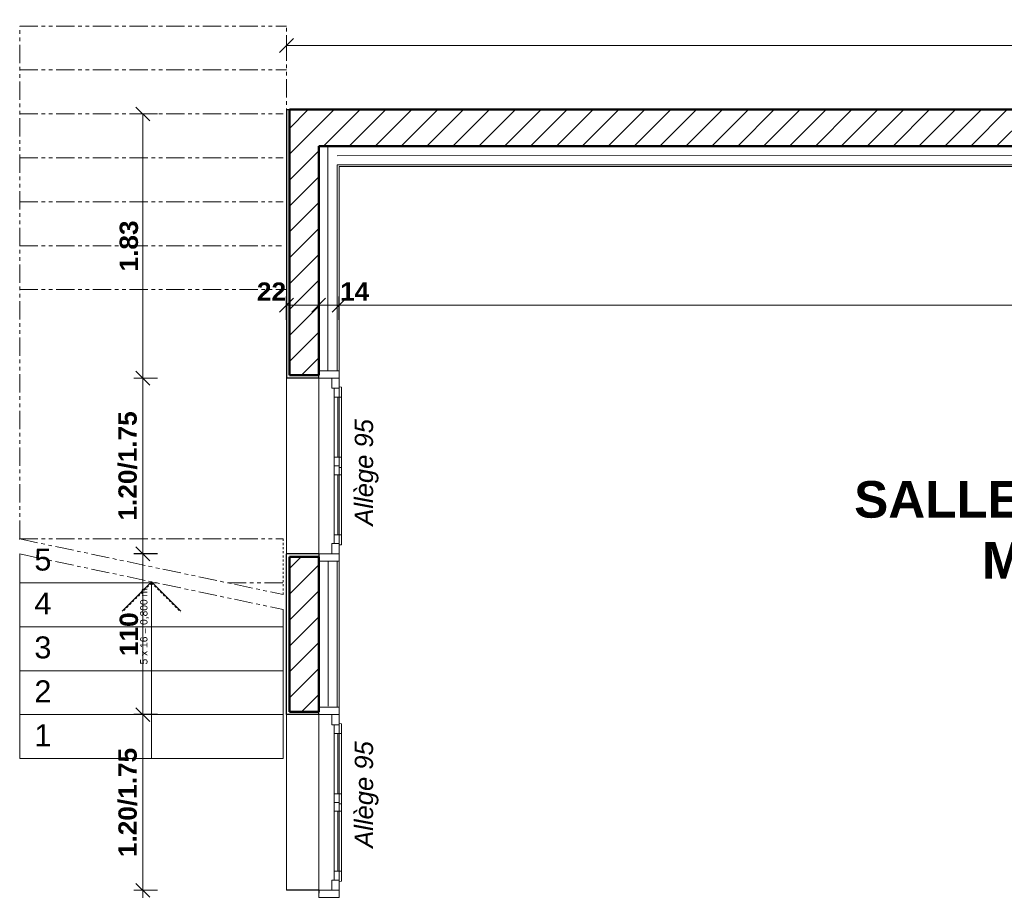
# Model space of a CAD drawing. Extents: x -45086 to 279774, y -60645 to -24658.
# Tile 2 of 35: x -44208 to -37484, y -32367 to -26420. Entities that reach past the tile are written whole.
import ezdxf
from ezdxf.enums import TextEntityAlignment as Align

# ---------------------------------------------------------------- set-up
doc = ezdxf.new("R2010")
doc.units = 0
doc.header["$LTSCALE"] = 0.1
doc.header["$MEASUREMENT"] = 0
doc.linetypes.add('FANTOME', pattern=[2.5, 1.25, -0.25, 0.25, -0.25, 0.25, -0.25])
doc.linetypes.add('Traits', pattern=[282.222223, 141.111112, -141.111112])
doc.layers.get('0').update_dxf_attribs({"lineweight": 9})
doc.layers.get('Defpoints').update_dxf_attribs({"lineweight": 9})
for name, color, linetype, lineweight in [('Cloisons', 7, 'Continuous', 9), ('Cotat_ 1_50', 7, 'Continuous', 9), ('Doublages Inter', 7, 'Continuous', 9), ('Escalier', 7, 'Continuous', 9), ('Faux plafonds', 7, 'Continuous', 9), ('Lignes2D', 7, 'Continuous', 9), ('Murs Périphériques', 7, 'Continuous', 9), ('Reseaux', 7, 'Continuous', 9), ('Texte 2D', 7, 'Continuous', 9)]:
    doc.layers.add(name, color=color, linetype=linetype, lineweight=lineweight)
doc.styles.add('STYLE_GENERE_1', font='arial.ttf')
doc.styles.add('STYLE_GENERE_2', font='swisscb.ttf', dxfattribs={"width": 1.25})
doc.styles.add('STYLE_GENERE_6', font='arialbd.ttf')
doc.linetypes.add('ISOLATION', pattern='A,0.0001,-0.1,[134,ltypeshp.shx,S=0.1,R=0,X=-0.1,Y=0],-0.2,[134,ltypeshp.shx,S=0.1,R=180,X=0.1,Y=0],-0.1', length=0.4001)
doc.dimstyles.new('COTE CM', dxfattribs={"dimtxt": 125, "dimasz": 95, "dimexe": 60, "dimexo": 60, "dimgap": 30, "dimtad": 1, "dimdec": 0, "dimlfac": 0.1, "dimzin": 0, "dimdsep": 46, "dimtxsty": 'STYLE_GENERE_2', "dimblk": 'OBLIQUE', "dimcen": 0.09, "dimclrd": 256, "dimclre": 59, "dimclrt": 256, "dimadec": 0, "dimazin": 0, "dimtfac": 1, "dimtdec": 0, "dimtmove": 1, "dimatfit": 3, "dimfxl": 100, "dimfxlon": 1, "dimtolj": 1, "dimtzin": 0, "dimlwd": -1, "dimarcsym": 0})
doc.dimstyles.new('COTE METRES', dxfattribs={"dimtxt": 125, "dimasz": 95, "dimexe": 60, "dimexo": 60, "dimgap": 30, "dimtad": 1, "dimlfac": 0.001, "dimzin": 0, "dimdsep": 46, "dimtxsty": 'STYLE_GENERE_2', "dimblk": 'OBLIQUE', "dimcen": 0.09, "dimclrd": 256, "dimclre": 256, "dimclrt": 256, "dimadec": 0, "dimazin": 0, "dimtfac": 1, "dimtmove": 1, "dimatfit": 3, "dimldrblk": 'OBLIQUE', "dimfxl": 100, "dimfxlon": 1, "dimtolj": 1, "dimtzin": 0, "dimlwd": -1, "dimlwe": -1, "dimarcsym": 0})

# ---------------------------------------------------------------- blocks, each defined once
blk = doc.blocks.new('_Oblique')
at = {"color": 0, "linetype": 'ByBlock', "lineweight": -2}
blk.add_line((-0.5, -0.5), (0.5, 0.5), dxfattribs=at)
blk = doc.blocks.new('*D288', base_point=(-22620.7, 257555.9))
at = {"layer": 'Cotat_ 1_50', "transparency": 16777216}
for p, q in [((-42385.9, -26696.5), (-42385.9, -26536.5)), ((-10001.2, -26696.5), (-10001.2, -26536.5)), ((-42385.9, -26596.5), (-10001.2, -26596.5))]:
    blk.add_line(p, q, dxfattribs=at)
at = {"layer": 'Defpoints', "color": 0, "transparency": 16777216}
for p in [(-10001.2, -26596.5), (-42385.9, -31309.9), (-10001.2, -34322.8)]:
    blk.add_point(p, dxfattribs=at)
at = {"layer": 'Cotat_ 1_50', "transparency": 16777216, "xscale": 95, "yscale": 95, "zscale": 95, "rotation": 180}
blk.add_blockref('_Oblique', (-42385.9, -26596.5), dxfattribs=at)
at = {"layer": 'Cotat_ 1_50', "transparency": 16777216, "xscale": 95, "yscale": 95, "zscale": 95}
blk.add_blockref('_Oblique', (-10001.2, -26596.5), dxfattribs=at)
at = {"layer": 'Cotat_ 1_50', "transparency": 16777216, "insert": (-26193.6, -26502.4), "char_height": 125, "attachment_point": 5, "style": 'STYLE_GENERE_2'}
blk.add_mtext('\\A1;32.39', dxfattribs=at)
blk = doc.blocks.new('*D297', base_point=(-22620.7, 257555.9))
at = {"layer": 'Cotat_ 1_50', "transparency": 16777216}
for p, q in [((-43267.5, -32367.3), (-43427.5, -32367.3)), ((-43367.5, -33762.7), (-43367.5, -32367.3)), ((-43267.5, -33762.7), (-43427.5, -33762.7))]:
    blk.add_line(p, q, dxfattribs=at)
at = {"layer": 'Defpoints', "color": 0, "transparency": 16777216}
for p in [(-43367.5, -32367.3), (-42025.9, -32367.3), (-42385.9, -33762.7)]:
    blk.add_point(p, dxfattribs=at)
at = {"layer": 'Cotat_ 1_50', "transparency": 16777216, "xscale": 95, "yscale": 95, "zscale": 95}
for p, rotation in [((-43367.5, -32367.3), 90), ((-43367.5, -33762.7), 270)]:
    blk.add_blockref('_Oblique', p, dxfattribs=dict(at, rotation=rotation))
at = {"layer": 'Cotat_ 1_50', "transparency": 16777216, "insert": (-43461.5, -33065), "char_height": 125, "attachment_point": 5, "rotation": 90, "style": 'STYLE_GENERE_2'}
blk.add_mtext('\\A1;1.40', dxfattribs=at)
blk = doc.blocks.new('*D298', base_point=(-22620.7, 257555.9))
at = {"layer": 'Cotat_ 1_50', "transparency": 16777216}
for p, q in [((-43267.5, -31167.3), (-43427.5, -31167.3)), ((-43367.5, -32367.3), (-43367.5, -31167.3)), ((-43267.5, -32367.3), (-43427.5, -32367.3))]:
    blk.add_line(p, q, dxfattribs=at)
at = {"layer": 'Defpoints', "color": 0, "transparency": 16777216}
for p in [(-43367.5, -31167.3), (-42025.9, -31167.3), (-42025.9, -32367.3)]:
    blk.add_point(p, dxfattribs=at)
at = {"layer": 'Cotat_ 1_50', "transparency": 16777216, "xscale": 95, "yscale": 95, "zscale": 95}
for p, rotation in [((-43367.5, -31167.3), 90), ((-43367.5, -32367.3), 270)]:
    blk.add_blockref('_Oblique', p, dxfattribs=dict(at, rotation=rotation))
at = {"layer": 'Cotat_ 1_50', "transparency": 16777216, "insert": (-43469.2, -31767.3), "char_height": 125, "attachment_point": 5, "rotation": 90, "style": 'STYLE_GENERE_2'}
blk.add_mtext('\\A1;1.20/1.75', dxfattribs=at)
blk = doc.blocks.new('*D299', base_point=(-22620.7, 257555.9))
at = {"layer": 'Cotat_ 1_50', "color": 59, "lineweight": -2, "transparency": 16777216}
for p, q in [((-43267.5, -30068.4), (-43427.5, -30068.4)), ((-43267.5, -31167.3), (-43427.5, -31167.3))]:
    blk.add_line(p, q, dxfattribs=at)
at = {"layer": 'Cotat_ 1_50', "transparency": 16777216}
blk.add_line((-43367.5, -31167.3), (-43367.5, -30068.4), dxfattribs=at)
at = {"layer": 'Defpoints', "color": 0, "transparency": 16777216}
for p in [(-43367.5, -30068.4), (-42025.9, -30068.4), (-42025.9, -31167.3)]:
    blk.add_point(p, dxfattribs=at)
at = {"layer": 'Cotat_ 1_50', "transparency": 16777216, "xscale": 95, "yscale": 95, "zscale": 95}
for p, rotation in [((-43367.5, -30068.4), 90), ((-43367.5, -31167.3), 270)]:
    blk.add_blockref('_Oblique', p, dxfattribs=dict(at, rotation=rotation))
at = {"layer": 'Cotat_ 1_50', "transparency": 16777216, "insert": (-43461.5, -30617.9), "char_height": 125, "attachment_point": 5, "rotation": 90, "style": 'STYLE_GENERE_2'}
blk.add_mtext('\\A1;110', dxfattribs=at)
blk = doc.blocks.new('*D300', base_point=(-22620.7, 257555.9))
at = {"layer": 'Cotat_ 1_50', "transparency": 16777216}
for p, q in [((-43267.5, -28868.4), (-43427.5, -28868.4)), ((-43367.5, -30068.4), (-43367.5, -28868.4)), ((-43267.5, -30068.4), (-43427.5, -30068.4))]:
    blk.add_line(p, q, dxfattribs=at)
at = {"layer": 'Defpoints', "color": 0, "transparency": 16777216}
for p in [(-43367.5, -28868.4), (-42025.9, -28868.4), (-42025.9, -30068.4)]:
    blk.add_point(p, dxfattribs=at)
at = {"layer": 'Cotat_ 1_50', "transparency": 16777216, "xscale": 95, "yscale": 95, "zscale": 95}
for p, rotation in [((-43367.5, -28868.4), 90), ((-43367.5, -30068.4), 270)]:
    blk.add_blockref('_Oblique', p, dxfattribs=dict(at, rotation=rotation))
at = {"layer": 'Cotat_ 1_50', "transparency": 16777216, "insert": (-43469.2, -29468.4), "char_height": 125, "attachment_point": 5, "rotation": 90, "style": 'STYLE_GENERE_2'}
blk.add_mtext('\\A1;1.20/1.75', dxfattribs=at)
blk = doc.blocks.new('*D301', base_point=(-22620.7, 257555.9))
at = {"layer": 'Cotat_ 1_50', "transparency": 16777216}
for p, q in [((-43267.5, -27064.3), (-43427.5, -27064.3)), ((-43367.5, -28868.4), (-43367.5, -27064.3)), ((-43267.5, -28868.4), (-43427.5, -28868.4))]:
    blk.add_line(p, q, dxfattribs=at)
at = {"layer": 'Defpoints', "color": 0, "transparency": 16777216}
for p in [(-43367.5, -27064.3), (-42385.9, -27064.3), (-42025.9, -28868.4)]:
    blk.add_point(p, dxfattribs=at)
at = {"layer": 'Cotat_ 1_50', "transparency": 16777216, "xscale": 95, "yscale": 95, "zscale": 95}
for p, rotation in [((-43367.5, -27064.3), 90), ((-43367.5, -28868.4), 270)]:
    blk.add_blockref('_Oblique', p, dxfattribs=dict(at, rotation=rotation))
at = {"layer": 'Cotat_ 1_50', "transparency": 16777216, "insert": (-43461.5, -27966.3), "char_height": 125, "attachment_point": 5, "rotation": 90, "style": 'STYLE_GENERE_2'}
blk.add_mtext('\\A1;1.83', dxfattribs=at)
blk = doc.blocks.new('*D402', base_point=(-22620.7, 257555.9))
at = {"layer": 'Cotat_ 1_50', "color": 59, "lineweight": -2, "transparency": 16777216}
for p, q in [((-42165.9, -28470.6), (-42165.9, -28310.6)), ((-42025.9, -28470.6), (-42025.9, -28310.6))]:
    blk.add_line(p, q, dxfattribs=at)
at = {"layer": 'Cotat_ 1_50', "transparency": 16777216}
blk.add_line((-42165.9, -28370.6), (-42025.9, -28370.6), dxfattribs=at)
at = {"layer": 'Defpoints', "color": 0, "transparency": 16777216}
for p in [(-42025.9, -28370.6), (-42165.9, -30430.8), (-42025.9, -30430.8)]:
    blk.add_point(p, dxfattribs=at)
at = {"layer": 'Cotat_ 1_50', "transparency": 16777216, "xscale": 95, "yscale": 95, "zscale": 95, "rotation": 180}
blk.add_blockref('_Oblique', (-42165.9, -28370.6), dxfattribs=at)
at = {"layer": 'Cotat_ 1_50', "transparency": 16777216, "xscale": 95, "yscale": 95, "zscale": 95}
blk.add_blockref('_Oblique', (-42025.9, -28370.6), dxfattribs=at)
at = {"layer": 'Cotat_ 1_50', "transparency": 16777216, "insert": (-41919.9, -28277.6), "char_height": 125, "attachment_point": 5, "style": 'STYLE_GENERE_2'}
blk.add_mtext('\\A1;14', dxfattribs=at)
blk = doc.blocks.new('*D403', base_point=(-22620.7, 257555.9))
at = {"layer": 'Cotat_ 1_50', "transparency": 16777216}
for p, q in [((-42025.9, -28470.6), (-42025.9, -28310.6)), ((-42025.9, -28370.6), (-31421, -28370.6)), ((-31421, -28470.6), (-31421, -28310.6))]:
    blk.add_line(p, q, dxfattribs=at)
at = {"layer": 'Defpoints', "color": 0, "transparency": 16777216}
for p in [(-31421, -28370.6), (-31421, -28699.3), (-42025.9, -30404.3)]:
    blk.add_point(p, dxfattribs=at)
at = {"layer": 'Cotat_ 1_50', "transparency": 16777216, "xscale": 95, "yscale": 95, "zscale": 95, "rotation": 180}
blk.add_blockref('_Oblique', (-42025.9, -28370.6), dxfattribs=at)
at = {"layer": 'Cotat_ 1_50', "transparency": 16777216, "xscale": 95, "yscale": 95, "zscale": 95}
blk.add_blockref('_Oblique', (-31421, -28370.6), dxfattribs=at)
at = {"layer": 'Cotat_ 1_50', "transparency": 16777216, "insert": (-36723.5, -28276.5), "char_height": 125, "attachment_point": 5, "style": 'STYLE_GENERE_2'}
blk.add_mtext('\\A1;10.60', dxfattribs=at)
blk = doc.blocks.new('*D478')
at = {"layer": 'Cloisons', "color": 59, "lineweight": -2, "transparency": 16777216}
for p, q in [((-42385.9, -28470.6), (-42385.9, -28310.6)), ((-42165.9, -28370.6), (-42165.9, -28310.6))]:
    blk.add_line(p, q, dxfattribs=at)
at = {"layer": 'Cloisons', "transparency": 16777216}
blk.add_line((-42165.9, -28370.6), (-42385.9, -28370.6), dxfattribs=at)
at = {"layer": 'Defpoints', "color": 0, "transparency": 16777216}
for p in [(-42385.9, -28370.6), (-42165.9, -28370.6), (-42385.9, -28868.4)]:
    blk.add_point(p, dxfattribs=at)
at = {"layer": 'Cloisons', "transparency": 16777216, "xscale": 95, "yscale": 95, "zscale": 95, "rotation": 180}
blk.add_blockref('_Oblique', (-42385.9, -28370.6), dxfattribs=at)
at = {"layer": 'Cloisons', "transparency": 16777216, "xscale": 95, "yscale": 95, "zscale": 95}
blk.add_blockref('_Oblique', (-42165.9, -28370.6), dxfattribs=at)
at = {"layer": 'Cloisons', "transparency": 16777216, "insert": (-42488.2, -28277.6), "char_height": 125, "attachment_point": 5, "style": 'STYLE_GENERE_2'}
blk.add_mtext('\\A1;22', dxfattribs=at)

msp = doc.modelspace()

# ---------------------------------------------------------------- hatches: boundary and pattern name
at = {"layer": 'Murs Périphériques'}
h = msp.add_hatch(dxfattribs=at)
h.set_pattern_fill('ANSI31', color=256, scale=1000, style=0)
h.paths.add_polyline_path([(-32269.406, -27034.264), (-42365.876, -27034.264), (-42365.876, -27951.35), (-42365.876, -28848.435), (-42165.876, -28848.435), (-42165.876, -27284.35), (-42165.876, -27284.264), (-32269.178, -27284.264)])
h = msp.add_hatch(dxfattribs=at)
h.set_pattern_fill('ANSI31', scale=1000, style=0)
h.paths.add_polyline_path([(-42165.876, -30088.435), (-42365.876, -30088.435), (-42365.876, -31147.271), (-42165.876, -31147.271)])

# ---------------------------------------------------------------- linework, layer by layer
at = {"linetype": 'FANTOME', "ltscale": 1000}
for p, q in [((-44207.549, -29967.271), (-44207.549, -26463.606)), ((-42385.876, -27951.35), (-42385.876, -26463.606))]:
    msp.add_line(p, q, dxfattribs=at)
msp.add_line((-42385.876, -28868.435), (-42385.876, -32367.271))
at = {"layer": 'Cloisons', "color": 7}
msp.add_line((-42365.876, -27034.264), (-42385.876, -27034.264), dxfattribs=at)
at = {"layer": 'Cloisons', "color": 7, "linetype": 'ISOLATION', "ltscale": 1550}
for p, q in [((-42104.181, -27284.264), (-42102.681, -28818.228)), ((-42038.876, -27349.212), (-10303.26, -27348.986)), ((-42101.695, -30120.534), (-42101.695, -31108.775))]:
    msp.add_line(p, q, dxfattribs=at)
at = {"layer": 'Cloisons', "color": 7, "lineweight": 30}
for p, q in [((-42165.876, -30068.435), (-42385.876, -30068.435)), ((-42165.876, -31167.271), (-42385.876, -31167.271))]:
    msp.add_line(p, q, dxfattribs=at)
at = {"layer": 'Cloisons', "color": 7, "lineweight": 50}
for p, q in [((-42165.876, -30088.435), (-42365.876, -30088.435)), ((-42165.876, -31147.271), (-42365.876, -31147.271))]:
    msp.add_line(p, q, dxfattribs=at)
at = {"layer": 'Cloisons', "color": 7}
msp.add_lwpolyline([(-42165.876, -28868.435), (-42025.876, -28868.435), (-42025.876, -28818.435), (-42165.876, -28818.435), (-42165.876, -28848.435)], dxfattribs=at)
for points in [[(-42165.876, -30118.435), (-42025.876, -30118.435), (-42025.876, -30068.435), (-42165.876, -30068.435)], [(-42165.876, -31167.271), (-42025.876, -31167.271), (-42025.876, -31117.271), (-42165.876, -31117.271)], [(-42165.876, -32417.271), (-42025.876, -32417.271), (-42025.876, -32367.271), (-42165.876, -32367.271)]]:
    msp.add_lwpolyline(points, close=True, dxfattribs=at)
at = {"layer": 'Doublages Inter'}
for p, q in [((-42165.876, -27284.264), (-42165.876, -28868.435)), ((-42038.876, -28818.435), (-42038.876, -27411.264)), ((-42025.876, -28868.435), (-42025.876, -27424.264)), ((-42025.876, -27424.264), (-10361.246, -27424.264)), ((-42025.876, -28868.435), (-42165.876, -28868.435)), ((-42165.876, -28868.435), (-42165.876, -30068.435)), ((-42165.876, -30068.435), (-42165.876, -28868.435)), ((-42165.876, -30068.435), (-42165.876, -28868.435)), ((-42075.876, -28938.435), (-42075.876, -28868.435)), ((-42075.876, -28868.435), (-42025.876, -28868.435)), ((-42025.876, -30068.435), (-42025.876, -28868.435)), ((-42025.876, -28868.435), (-42025.876, -28938.435)), ((-42025.876, -28938.435), (-42075.876, -28938.435)), ((-42060.876, -28938.435), (-42060.876, -28998.435)), ((-42025.876, -28938.435), (-42060.876, -28938.435)), ((-42010.876, -28930.435), (-42025.876, -28928.435)), ((-42025.876, -28928.435), (-42025.876, -28938.435)), ((-42010.876, -28998.435), (-42010.876, -28930.435)), ((-42010.876, -28938.435), (-42010.876, -29468.435)), ((-42060.876, -28998.435), (-42010.876, -28998.435)), ((-42060.876, -28998.435), (-42060.876, -29408.435)), ((-42035.876, -28998.435), (-42035.876, -29408.435)), ((-42010.876, -28998.435), (-42010.876, -29408.435)), ((-42060.876, -29468.435), (-42060.876, -29408.435)), ((-42060.876, -29408.435), (-42010.876, -29408.435)), ((-42010.876, -29408.435), (-42010.876, -29478.435)), ((-42025.876, -29468.435), (-42060.876, -29468.435)), ((-42060.876, -29468.435), (-42060.876, -29528.435)), ((-42025.876, -29468.435), (-42060.876, -29468.435)), ((-42025.876, -29478.435), (-42025.876, -29468.435)), ((-42025.876, -29478.435), (-42025.876, -29468.435)), ((-42010.876, -29478.435), (-42025.876, -29478.435)), ((-42010.876, -29478.435), (-42025.876, -29478.435)), ((-42010.876, -29998.435), (-42010.876, -29468.435)), ((-42010.876, -29528.435), (-42010.876, -29478.435)), ((-42060.876, -29528.435), (-42010.876, -29528.435)), ((-42060.876, -29938.435), (-42060.876, -29528.435)), ((-42035.876, -29938.435), (-42035.876, -29528.435)), ((-42010.876, -29938.435), (-42010.876, -29528.435)), ((-42060.876, -29998.435), (-42060.876, -29938.435)), ((-42060.876, -29938.435), (-42010.876, -29938.435)), ((-42010.876, -29938.435), (-42010.876, -30006.435)), ((-42075.876, -30068.435), (-42075.876, -29998.435)), ((-42075.876, -29998.435), (-42025.876, -29998.435)), ((-42025.876, -29998.435), (-42060.876, -29998.435)), ((-42025.876, -29998.435), (-42025.876, -30068.435)), ((-42025.876, -30008.435), (-42025.876, -29998.435)), ((-42010.876, -30006.435), (-42025.876, -30008.435)), ((-42025.876, -30068.435), (-42165.876, -30068.435)), ((-42165.876, -30068.435), (-42165.876, -31167.271)), ((-42025.876, -30068.435), (-42075.876, -30068.435)), ((-42038.876, -31117.271), (-42038.876, -30118.435)), ((-42025.876, -31167.271), (-42025.876, -30068.435)), ((-42025.876, -31167.271), (-42165.876, -31167.271)), ((-42165.876, -31167.271), (-42165.876, -32367.271)), ((-42165.876, -32367.271), (-42165.876, -31167.271)), ((-42165.876, -32367.271), (-42165.876, -31167.271)), ((-42075.876, -31237.271), (-42075.876, -31167.271)), ((-42075.876, -31167.271), (-42025.876, -31167.271)), ((-42025.876, -32367.271), (-42025.876, -31167.271)), ((-42025.876, -31167.271), (-42025.876, -31237.271)), ((-42025.876, -31237.271), (-42075.876, -31237.271)), ((-42060.876, -31237.271), (-42060.876, -31297.271)), ((-42025.876, -31237.271), (-42060.876, -31237.271)), ((-42010.876, -31229.271), (-42025.876, -31227.271)), ((-42025.876, -31227.271), (-42025.876, -31237.271)), ((-42010.876, -31297.271), (-42010.876, -31229.271)), ((-42010.876, -31237.271), (-42010.876, -31767.271)), ((-42060.876, -31297.271), (-42010.876, -31297.271)), ((-42060.876, -31297.271), (-42060.876, -31707.271)), ((-42035.876, -31297.271), (-42035.876, -31707.271)), ((-42010.876, -31297.271), (-42010.876, -31707.271)), ((-42060.876, -31767.271), (-42060.876, -31707.271)), ((-42060.876, -31707.271), (-42010.876, -31707.271)), ((-42010.876, -31707.271), (-42010.876, -31777.271)), ((-42025.876, -31767.271), (-42060.876, -31767.271)), ((-42060.876, -31767.271), (-42060.876, -31827.271)), ((-42025.876, -31767.271), (-42060.876, -31767.271)), ((-42025.876, -31777.271), (-42025.876, -31767.271)), ((-42025.876, -31777.271), (-42025.876, -31767.271)), ((-42010.876, -31777.271), (-42025.876, -31777.271)), ((-42010.876, -31777.271), (-42025.876, -31777.271)), ((-42010.876, -32297.271), (-42010.876, -31767.271)), ((-42010.876, -31827.271), (-42010.876, -31777.271)), ((-42060.876, -31827.271), (-42010.876, -31827.271)), ((-42060.876, -32237.271), (-42060.876, -31827.271)), ((-42035.876, -32237.271), (-42035.876, -31827.271)), ((-42010.876, -32237.271), (-42010.876, -31827.271)), ((-42060.876, -32297.271), (-42060.876, -32237.271)), ((-42060.876, -32237.271), (-42010.876, -32237.271)), ((-42010.876, -32237.271), (-42010.876, -32305.271)), ((-42075.876, -32367.271), (-42075.876, -32297.271)), ((-42075.876, -32297.271), (-42025.876, -32297.271)), ((-42025.876, -32297.271), (-42060.876, -32297.271)), ((-42025.876, -32297.271), (-42025.876, -32367.271)), ((-42025.876, -32307.271), (-42025.876, -32297.271)), ((-42010.876, -32305.271), (-42025.876, -32307.271)), ((-42025.876, -32367.271), (-42075.876, -32367.271))]:
    msp.add_line(p, q, dxfattribs=at)
at = {"layer": 'Doublages Inter', "linetype": 'Continuous'}
for p, q in [((-10221.246, -27284.264), (-42165.876, -27284.264)), ((-42038.876, -27411.264), (-10348.246, -27411.264))]:
    msp.add_line(p, q, dxfattribs=at)
at = {"layer": 'Escalier', "linetype": 'FANTOME', "ltscale": 1000}
for p, q in [((-44207.549, -29967.271), (-42407.549, -30347.271)), ((-44207.549, -29967.271), (-42407.549, -29967.271)), ((-44207.549, -30069.475), (-42407.549, -30449.475)), ((-42786.496, -30267.271), (-42407.549, -30267.271))]:
    msp.add_line(p, q, dxfattribs=at)
at = {"layer": 'Escalier', "linetype": 'Traits'}
for p, q in [((-42407.549, -30347.271), (-42407.549, -29967.271)), ((-44207.549, -30267.271), (-43270.621, -30267.271)), ((-43307.549, -30267.271), (-43507.549, -30467.271)), ((-43307.549, -30267.271), (-43107.549, -30467.271)), ((-44207.549, -30567.271), (-42407.549, -30567.271)), ((-44207.549, -30867.271), (-42407.549, -30867.271)), ((-44207.549, -31167.271), (-42407.549, -31167.271)), ((-44207.549, -31467.271), (-42407.549, -31467.271))]:
    msp.add_line(p, q, dxfattribs=at)
at = {"layer": 'Escalier', "linetype": 'Continuous'}
for p, q in [((-44207.549, -31467.271), (-44207.549, -30069.475)), ((-44207.549, -30267.271), (-43270.621, -30267.271)), ((-43307.549, -30259.475), (-43507.549, -30459.475)), ((-43307.549, -31467.271), (-43307.549, -30259.475)), ((-43307.549, -30259.475), (-43107.549, -30459.475)), ((-42407.549, -31467.271), (-42407.549, -30449.475)), ((-44207.549, -30567.271), (-42407.549, -30567.271)), ((-44207.549, -30867.271), (-42407.549, -30867.271)), ((-44207.549, -31167.271), (-42407.549, -31167.271)), ((-44207.549, -31467.271), (-42407.549, -31467.271)), ((-44207.549, -31467.271), (-42407.549, -31467.271))]:
    msp.add_line(p, q, dxfattribs=at)
at = {"layer": 'Escalier', "color": 59, "linetype": 'Traits', "lineweight": 20}
msp.add_point((-44207.549, -29967.271), dxfattribs=at)
at = {"layer": 'Lignes2D', "color": 7, "linetype": 'FANTOME', "ltscale": 1000}
for p, q in [((-44207.549, -26463.606), (-42385.876, -26463.606)), ((-44207.549, -26763.606), (-42385.876, -26763.606))]:
    msp.add_line(p, q, dxfattribs=at)
at = {"layer": 'Murs Périphériques', "linetype": 'Continuous'}
for p, q in [((-42385.876, -27034.264), (-42385.876, -28868.435)), ((-42385.876, -30068.435), (-42385.876, -31167.271))]:
    msp.add_line(p, q, dxfattribs=at)
at = {"layer": 'Murs Périphériques', "lineweight": 30}
for p, q in [((-42385.876, -27034.264), (-42365.876, -27034.264)), ((-42165.876, -28868.435), (-42165.876, -28848.435)), ((-42165.876, -30068.435), (-42165.876, -30088.435)), ((-42165.876, -31167.271), (-42165.876, -31147.271)), ((-42165.876, -32367.271), (-42165.876, -32387.271))]:
    msp.add_line(p, q, dxfattribs=at)
at = {"layer": 'Murs Périphériques', "linetype": 'Continuous', "lineweight": 50}
for p, q in [((-10001.246, -27034.264), (-42365.876, -27034.264)), ((-42165.876, -27284.264), (-10221.246, -27284.264)), ((-42165.876, -28848.435), (-42165.876, -27284.35)), ((-42165.876, -28848.435), (-42365.876, -28848.435)), ((-42365.876, -31147.271), (-42365.876, -30088.435)), ((-42165.876, -31147.271), (-42165.876, -30088.435))]:
    msp.add_line(p, q, dxfattribs=at)
at = {"layer": 'Murs Périphériques', "linetype": 'Continuous', "lineweight": 30}
for p, q in [((-42165.876, -28868.435), (-42385.876, -28868.435)), ((-42385.876, -31167.271), (-42385.876, -30068.435)), ((-42165.876, -32367.271), (-42385.876, -32367.271))]:
    msp.add_line(p, q, dxfattribs=at)
at = {"layer": 'Reseaux', "color": 7, "linetype": 'FANTOME', "ltscale": 1000}
for p, q in [((-44207.549, -27064.262), (-42407.549, -27064.262)), ((-44207.549, -27364.262), (-42407.549, -27364.262)), ((-44207.549, -27664.262), (-42407.549, -27664.262)), ((-44207.549, -27964.26), (-42419.58, -27964.26)), ((-44207.549, -28264.26), (-42385.876, -28264.262))]:
    msp.add_line(p, q, dxfattribs=at)
at = {"layer": 'Texte 2D', "lineweight": 30}
msp.add_line((-42385.876, -27034.264), (-42385.876, -28868.435), dxfattribs=at)
at = {"layer": 'Texte 2D', "lineweight": 50}
msp.add_line((-42365.876, -27034.264), (-42365.876, -28848.435), dxfattribs=at)

# ---------------------------------------------------------------- texts
at = {"linetype": 'Continuous', "insert": (-43355.324, -30863.373), "char_height": 50, "attachment_point": 4, "rotation": 90, "style": 'STYLE_GENERE_1'}
msp.add_mtext('{  5 x 16 = 0,800 m}', dxfattribs=at)
at = {"layer": 'Escalier', "style": 'STYLE_GENERE_1'}
for tag, text, p in [('5', '5', (-44107.549, -30228.106)), ('4', '4', (-44107.549, -30528.106)), ('3', '3', (-44107.549, -30828.106)), ('2', '2', (-44107.549, -31128.106)), ('1', '1', (-44107.549, -31428.106))]:
    msp.add_attdef(tag, text=text, height=150, dxfattribs=at).set_placement(p, align=Align.BOTTOM_LEFT)
at = {"layer": 'Faux plafonds', "color": 7, "char_height": 125, "attachment_point": 5, "rotation": 90, "style": 'STYLE_GENERE_6'}
for insert in [(-41838.305, -29512.77), (-41838.305, -31713.147)]:
    msp.add_mtext('{\\fArial|b0|i1|c0|p34;Allège 95}', dxfattribs=dict(at, insert=insert))
at = {"layer": 'Texte 2D', "color": 7, "insert": (-36811.948, -29907.019), "char_height": 250.00003, "width": 4633.9425, "attachment_point": 5, "style": 'STYLE_GENERE_6'}
msp.add_mtext('SALLE DU CONSEIL\\PMARIAGE', dxfattribs=at)

# ---------------------------------------------------------------- dimensions: what is measured, and where the dimension line sits
at = {"layer": 'Cloisons', "color": 7}
dim = msp.add_linear_dim(base=(-42385.876, -28370.553), p1=(-42165.876, -28370.553), p2=(-42385.876, -28868.435), dimstyle='COTE CM', dxfattribs=at)
dim.commit()
dim.dimension.update_dxf_attribs({"geometry": '*D478', "text_midpoint": (-42488.194, -28370.553), "dimtype": 160})
at = {"layer": 'Cotat_ 1_50', "color": 7}
dim = msp.add_linear_dim(base=(-10001.246, -26596.489), p1=(-42385.876, -31309.917), p2=(-10001.246, -34322.823), text='32.39', dimstyle='COTE METRES', dxfattribs=at)
dim.commit()
dim.dimension.update_dxf_attribs({"geometry": '*D288', "text_midpoint": (-26193.561, -26502.406)})
at = {"layer": 'Cotat_ 1_50'}
for base, p1, p2, text, picture, middle in [((-43367.457, -27064.264), (-42025.876, -28868.435), (-42385.876, -27064.264), '1.83', '*D301', (-43461.539, -27966.35)), ((-43367.457, -28868.435), (-42025.876, -30068.435), (-42025.876, -28868.435), '<>/1.75', '*D300', (-43469.169, -29468.435))]:
    dim = msp.add_linear_dim(base=base, p1=p1, p2=p2, angle=90, text=text, dimstyle='COTE METRES', dxfattribs=at)
    dim.commit()
    dim.dimension.update_dxf_attribs({"geometry": picture, "text_midpoint": middle})
at = {"layer": 'Cotat_ 1_50', "color": 7}
dim = msp.add_linear_dim(base=(-42025.876, -28370.553), p1=(-42165.876, -30430.817), p2=(-42025.876, -30430.817), dimstyle='COTE CM', dxfattribs=at)
dim.commit()
dim.dimension.update_dxf_attribs({"geometry": '*D402', "text_midpoint": (-41919.95, -28370.553), "dimtype": 160})
dim = msp.add_linear_dim(base=(-31421.044, -28370.553), p1=(-42025.876, -30404.263), p2=(-31421.044, -28699.264), dimstyle='COTE METRES', dxfattribs=at)
dim.commit()
dim.dimension.update_dxf_attribs({"geometry": '*D403', "text_midpoint": (-36723.46, -28276.47)})
at = {"layer": 'Cotat_ 1_50'}
dim = msp.add_linear_dim(base=(-43367.457, -30068.435), p1=(-42025.876, -31167.271), p2=(-42025.876, -30068.435), angle=90, dimstyle='COTE CM', dxfattribs=at)
dim.commit()
dim.dimension.update_dxf_attribs({"geometry": '*D299', "text_midpoint": (-43461.539, -30617.853)})
at = {"layer": 'Cotat_ 1_50', "color": 7}
dim = msp.add_linear_dim(base=(-43367.457, -31167.271), p1=(-42025.876, -32367.271), p2=(-42025.876, -31167.271), angle=90, text='<>/1.75', dimstyle='COTE METRES', dxfattribs=at)
dim.commit()
dim.dimension.update_dxf_attribs({"geometry": '*D298', "text_midpoint": (-43469.169, -31767.271)})
dim = msp.add_linear_dim(base=(-43367.457, -32367.271), p1=(-42385.876, -33762.656), p2=(-42025.876, -32367.271), angle=90, dimstyle='COTE METRES', dxfattribs=at)
dim.commit()
dim.dimension.update_dxf_attribs({"geometry": '*D297', "text_midpoint": (-43461.539, -33064.964)})

doc.saveas('drawing.dxf')
